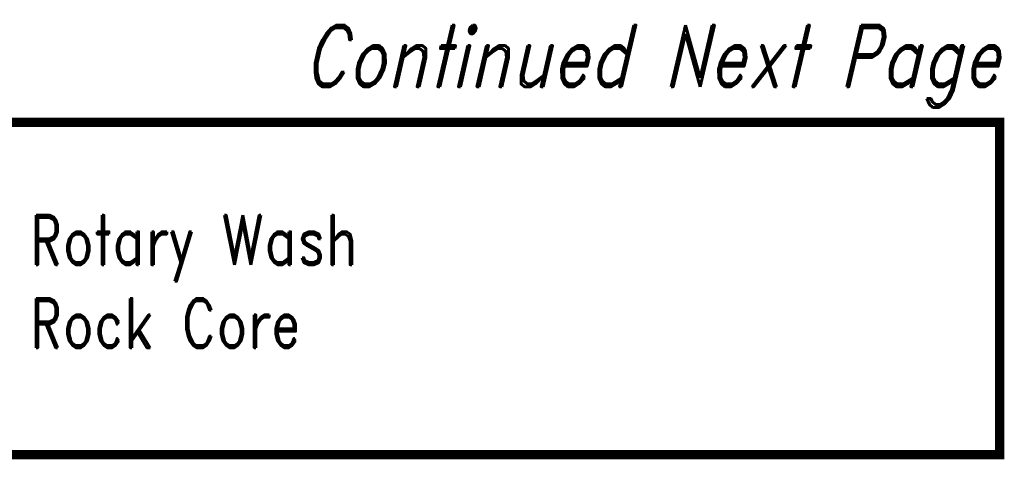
# Model space of a CAD drawing. Extents: x -2 to 113, y -136 to 16.
# Tile 110 of 256: x 90 to 112, y -136 to -126. Entities that reach past the tile are written whole.
import ezdxf
from ezdxf.enums import TextEntityAlignment as Align

# ---------------------------------------------------------------- set-up
doc = ezdxf.new("R2010")
doc.units = 0
doc.header["$MEASUREMENT"] = 0
doc.linetypes.add('SOLID', pattern=[0])
doc.layers.get('0').update_dxf_attribs({"linetype": 'SOLID'})
for name, color, linetype in [('1', 7, 'SOLID'), ('10', 7, 'SOLID'), ('11', 7, 'SOLID'), ('12', 7, 'SOLID'), ('13', 7, 'SOLID'), ('14', 7, 'SOLID'), ('15', 7, 'SOLID'), ('16', 7, 'SOLID'), ('17', 7, 'SOLID'), ('18', 7, 'SOLID'), ('19', 7, 'SOLID'), ('2', 7, 'SOLID'), ('20', 7, 'SOLID'), ('21', 7, 'SOLID'), ('22', 7, 'SOLID'), ('23', 7, 'SOLID'), ('24', 7, 'SOLID'), ('25', 7, 'SOLID'), ('26', 7, 'SOLID'), ('27', 7, 'SOLID'), ('28', 7, 'SOLID'), ('29', 7, 'SOLID'), ('3', 7, 'SOLID'), ('30', 7, 'SOLID'), ('31', 7, 'SOLID'), ('32', 7, 'SOLID'), ('33', 7, 'SOLID'), ('34', 7, 'SOLID'), ('35', 7, 'SOLID'), ('36', 7, 'SOLID'), ('37', 7, 'SOLID'), ('38', 7, 'SOLID'), ('39', 7, 'SOLID'), ('4', 7, 'SOLID'), ('40', 7, 'SOLID'), ('41', 7, 'SOLID'), ('42', 7, 'SOLID'), ('43', 7, 'SOLID'), ('44', 7, 'SOLID'), ('45', 7, 'SOLID'), ('46', 7, 'SOLID'), ('47', 7, 'SOLID'), ('48', 7, 'SOLID'), ('49', 7, 'SOLID'), ('5', 7, 'SOLID'), ('50', 7, 'SOLID'), ('51', 7, 'SOLID'), ('52', 7, 'SOLID'), ('53', 7, 'SOLID'), ('54', 7, 'SOLID'), ('55', 7, 'SOLID'), ('56', 7, 'SOLID'), ('57', 7, 'SOLID'), ('58', 7, 'SOLID'), ('59', 7, 'SOLID'), ('6', 7, 'SOLID'), ('60', 7, 'SOLID'), ('61', 7, 'SOLID'), ('62', 7, 'SOLID'), ('63', 7, 'SOLID'), ('64', 7, 'SOLID'), ('65', 7, 'SOLID'), ('66', 7, 'SOLID'), ('67', 7, 'SOLID'), ('68', 7, 'SOLID'), ('7', 7, 'SOLID'), ('8', 7, 'SOLID'), ('9', 7, 'SOLID')]:
    doc.layers.add(name, color=color, linetype=linetype)
doc.styles.add('ROMAND', font='romand', dxfattribs={"height": 1})

msp = doc.modelspace()

# ---------------------------------------------------------------- linework, layer by layer
at = {"color": 7, "linetype": 'SOLID', "const_width": 0.206}
msp.add_lwpolyline([(-0.218, -135.933), (111.547, -135.933), (111.547, -128.58), (-0.218, -128.58), (-0.218, -135.933)], dxfattribs=at)
at = {"layer": '1', "color": 7, "linetype": 'SOLID', "const_width": 0.206}
msp.add_lwpolyline([(-0.218, -135.933), (111.547, -135.933), (111.547, -128.58), (-0.218, -128.58), (-0.218, -135.933)], dxfattribs=at)
at = {"layer": '10', "color": 7, "linetype": 'SOLID', "const_width": 0.206}
msp.add_lwpolyline([(-0.218, -135.933), (111.547, -135.933), (111.547, -128.58), (-0.218, -128.58), (-0.218, -135.933)], dxfattribs=at)
at = {"layer": '11', "color": 7, "linetype": 'SOLID', "const_width": 0.206}
msp.add_lwpolyline([(-0.218, -135.933), (111.547, -135.933), (111.547, -128.58), (-0.218, -128.58), (-0.218, -135.933)], dxfattribs=at)
at = {"layer": '12', "color": 7, "linetype": 'SOLID', "const_width": 0.206}
msp.add_lwpolyline([(-0.218, -135.933), (111.547, -135.933), (111.547, -128.58), (-0.218, -128.58), (-0.218, -135.933)], dxfattribs=at)
at = {"layer": '13', "color": 7, "linetype": 'SOLID', "const_width": 0.206}
msp.add_lwpolyline([(-0.218, -135.933), (111.547, -135.933), (111.547, -128.58), (-0.218, -128.58), (-0.218, -135.933)], dxfattribs=at)
at = {"layer": '14', "color": 7, "linetype": 'SOLID', "const_width": 0.206}
msp.add_lwpolyline([(-0.218, -135.933), (111.547, -135.933), (111.547, -128.58), (-0.218, -128.58), (-0.218, -135.933)], dxfattribs=at)
at = {"layer": '15', "color": 7, "linetype": 'SOLID', "const_width": 0.206}
msp.add_lwpolyline([(-0.218, -135.933), (111.547, -135.933), (111.547, -128.58), (-0.218, -128.58), (-0.218, -135.933)], dxfattribs=at)
at = {"layer": '16', "color": 7, "linetype": 'SOLID', "const_width": 0.206}
msp.add_lwpolyline([(-0.218, -135.933), (111.547, -135.933), (111.547, -128.58), (-0.218, -128.58), (-0.218, -135.933)], dxfattribs=at)
at = {"layer": '17', "color": 7, "linetype": 'SOLID', "const_width": 0.206}
msp.add_lwpolyline([(-0.218, -135.933), (111.547, -135.933), (111.547, -128.58), (-0.218, -128.58), (-0.218, -135.933)], dxfattribs=at)
at = {"layer": '18', "color": 7, "linetype": 'SOLID', "const_width": 0.206}
msp.add_lwpolyline([(-0.218, -135.933), (111.547, -135.933), (111.547, -128.58), (-0.218, -128.58), (-0.218, -135.933)], dxfattribs=at)
at = {"layer": '19', "color": 7, "linetype": 'SOLID', "const_width": 0.206}
msp.add_lwpolyline([(-0.218, -135.933), (111.547, -135.933), (111.547, -128.58), (-0.218, -128.58), (-0.218, -135.933)], dxfattribs=at)
at = {"layer": '2', "color": 7, "linetype": 'SOLID', "const_width": 0.206}
msp.add_lwpolyline([(-0.218, -135.933), (111.547, -135.933), (111.547, -128.58), (-0.218, -128.58), (-0.218, -135.933)], dxfattribs=at)
at = {"layer": '20', "color": 7, "linetype": 'SOLID', "const_width": 0.206}
msp.add_lwpolyline([(-0.218, -135.933), (111.547, -135.933), (111.547, -128.58), (-0.218, -128.58), (-0.218, -135.933)], dxfattribs=at)
at = {"layer": '21', "color": 7, "linetype": 'SOLID', "const_width": 0.206}
msp.add_lwpolyline([(-0.218, -135.933), (111.547, -135.933), (111.547, -128.58), (-0.218, -128.58), (-0.218, -135.933)], dxfattribs=at)
at = {"layer": '22', "color": 7, "linetype": 'SOLID', "const_width": 0.206}
msp.add_lwpolyline([(-0.218, -135.933), (111.547, -135.933), (111.547, -128.58), (-0.218, -128.58), (-0.218, -135.933)], dxfattribs=at)
at = {"layer": '23', "color": 7, "linetype": 'SOLID', "const_width": 0.206}
msp.add_lwpolyline([(-0.218, -135.933), (111.547, -135.933), (111.547, -128.58), (-0.218, -128.58), (-0.218, -135.933)], dxfattribs=at)
at = {"layer": '24', "color": 7, "linetype": 'SOLID', "const_width": 0.206}
msp.add_lwpolyline([(-0.218, -135.933), (111.547, -135.933), (111.547, -128.58), (-0.218, -128.58), (-0.218, -135.933)], dxfattribs=at)
at = {"layer": '25', "color": 7, "linetype": 'SOLID', "const_width": 0.206}
msp.add_lwpolyline([(-0.218, -135.933), (111.547, -135.933), (111.547, -128.58), (-0.218, -128.58), (-0.218, -135.933)], dxfattribs=at)
at = {"layer": '26', "color": 7, "linetype": 'SOLID', "const_width": 0.206}
msp.add_lwpolyline([(-0.218, -135.933), (111.547, -135.933), (111.547, -128.58), (-0.218, -128.58), (-0.218, -135.933)], dxfattribs=at)
at = {"layer": '27', "color": 7, "linetype": 'SOLID', "const_width": 0.206}
msp.add_lwpolyline([(-0.218, -135.933), (111.547, -135.933), (111.547, -128.58), (-0.218, -128.58), (-0.218, -135.933)], dxfattribs=at)
at = {"layer": '28', "color": 7, "linetype": 'SOLID', "const_width": 0.206}
msp.add_lwpolyline([(-0.218, -135.933), (111.547, -135.933), (111.547, -128.58), (-0.218, -128.58), (-0.218, -135.933)], dxfattribs=at)
at = {"layer": '29', "color": 7, "linetype": 'SOLID', "const_width": 0.206}
msp.add_lwpolyline([(-0.218, -135.933), (111.547, -135.933), (111.547, -128.58), (-0.218, -128.58), (-0.218, -135.933)], dxfattribs=at)
at = {"layer": '3', "color": 7, "linetype": 'SOLID', "const_width": 0.206}
msp.add_lwpolyline([(-0.218, -135.933), (111.547, -135.933), (111.547, -128.58), (-0.218, -128.58), (-0.218, -135.933)], dxfattribs=at)
at = {"layer": '30', "color": 7, "linetype": 'SOLID', "const_width": 0.206}
msp.add_lwpolyline([(-0.218, -135.933), (111.547, -135.933), (111.547, -128.58), (-0.218, -128.58), (-0.218, -135.933)], dxfattribs=at)
at = {"layer": '31', "color": 7, "linetype": 'SOLID', "const_width": 0.206}
msp.add_lwpolyline([(-0.218, -135.933), (111.547, -135.933), (111.547, -128.58), (-0.218, -128.58), (-0.218, -135.933)], dxfattribs=at)
at = {"layer": '32', "color": 7, "linetype": 'SOLID', "const_width": 0.206}
msp.add_lwpolyline([(-0.218, -135.933), (111.547, -135.933), (111.547, -128.58), (-0.218, -128.58), (-0.218, -135.933)], dxfattribs=at)
at = {"layer": '33', "color": 7, "linetype": 'SOLID', "const_width": 0.206}
msp.add_lwpolyline([(-0.218, -135.933), (111.547, -135.933), (111.547, -128.58), (-0.218, -128.58), (-0.218, -135.933)], dxfattribs=at)
at = {"layer": '34', "color": 7, "linetype": 'SOLID', "const_width": 0.206}
msp.add_lwpolyline([(-0.218, -135.933), (111.547, -135.933), (111.547, -128.58), (-0.218, -128.58), (-0.218, -135.933)], dxfattribs=at)
at = {"layer": '35', "color": 7, "linetype": 'SOLID', "const_width": 0.206}
msp.add_lwpolyline([(-0.218, -135.933), (111.547, -135.933), (111.547, -128.58), (-0.218, -128.58), (-0.218, -135.933)], dxfattribs=at)
at = {"layer": '36', "color": 7, "linetype": 'SOLID', "const_width": 0.206}
msp.add_lwpolyline([(-0.218, -135.933), (111.547, -135.933), (111.547, -128.58), (-0.218, -128.58), (-0.218, -135.933)], dxfattribs=at)
at = {"layer": '37', "color": 7, "linetype": 'SOLID', "const_width": 0.206}
msp.add_lwpolyline([(-0.218, -135.933), (111.547, -135.933), (111.547, -128.58), (-0.218, -128.58), (-0.218, -135.933)], dxfattribs=at)
at = {"layer": '38', "color": 7, "linetype": 'SOLID', "const_width": 0.206}
msp.add_lwpolyline([(-0.218, -135.933), (111.547, -135.933), (111.547, -128.58), (-0.218, -128.58), (-0.218, -135.933)], dxfattribs=at)
at = {"layer": '39', "color": 7, "linetype": 'SOLID', "const_width": 0.206}
msp.add_lwpolyline([(-0.218, -135.933), (111.547, -135.933), (111.547, -128.58), (-0.218, -128.58), (-0.218, -135.933)], dxfattribs=at)
at = {"layer": '4', "color": 7, "linetype": 'SOLID', "const_width": 0.206}
msp.add_lwpolyline([(-0.218, -135.933), (111.547, -135.933), (111.547, -128.58), (-0.218, -128.58), (-0.218, -135.933)], dxfattribs=at)
at = {"layer": '40', "color": 7, "linetype": 'SOLID', "const_width": 0.206}
msp.add_lwpolyline([(-0.218, -135.933), (111.547, -135.933), (111.547, -128.58), (-0.218, -128.58), (-0.218, -135.933)], dxfattribs=at)
at = {"layer": '41', "color": 7, "linetype": 'SOLID', "const_width": 0.206}
msp.add_lwpolyline([(-0.218, -135.933), (111.547, -135.933), (111.547, -128.58), (-0.218, -128.58), (-0.218, -135.933)], dxfattribs=at)
at = {"layer": '42', "color": 7, "linetype": 'SOLID', "const_width": 0.206}
msp.add_lwpolyline([(-0.218, -135.933), (111.547, -135.933), (111.547, -128.58), (-0.218, -128.58), (-0.218, -135.933)], dxfattribs=at)
at = {"layer": '43', "color": 7, "linetype": 'SOLID', "const_width": 0.206}
msp.add_lwpolyline([(-0.218, -135.933), (111.547, -135.933), (111.547, -128.58), (-0.218, -128.58), (-0.218, -135.933)], dxfattribs=at)
at = {"layer": '44', "color": 7, "linetype": 'SOLID', "const_width": 0.206}
msp.add_lwpolyline([(-0.218, -135.933), (111.547, -135.933), (111.547, -128.58), (-0.218, -128.58), (-0.218, -135.933)], dxfattribs=at)
at = {"layer": '45', "color": 7, "linetype": 'SOLID', "const_width": 0.206}
msp.add_lwpolyline([(-0.218, -135.933), (111.547, -135.933), (111.547, -128.58), (-0.218, -128.58), (-0.218, -135.933)], dxfattribs=at)
at = {"layer": '46', "color": 7, "linetype": 'SOLID', "const_width": 0.206}
msp.add_lwpolyline([(-0.218, -135.933), (111.547, -135.933), (111.547, -128.58), (-0.218, -128.58), (-0.218, -135.933)], dxfattribs=at)
at = {"layer": '47', "color": 7, "linetype": 'SOLID', "const_width": 0.206}
msp.add_lwpolyline([(-0.218, -135.933), (111.547, -135.933), (111.547, -128.58), (-0.218, -128.58), (-0.218, -135.933)], dxfattribs=at)
at = {"layer": '48', "color": 7, "linetype": 'SOLID', "const_width": 0.206}
msp.add_lwpolyline([(-0.218, -135.933), (111.547, -135.933), (111.547, -128.58), (-0.218, -128.58), (-0.218, -135.933)], dxfattribs=at)
at = {"layer": '49', "color": 7, "linetype": 'SOLID', "const_width": 0.206}
msp.add_lwpolyline([(-0.218, -135.933), (111.547, -135.933), (111.547, -128.58), (-0.218, -128.58), (-0.218, -135.933)], dxfattribs=at)
at = {"layer": '5', "color": 7, "linetype": 'SOLID', "const_width": 0.206}
msp.add_lwpolyline([(-0.218, -135.933), (111.547, -135.933), (111.547, -128.58), (-0.218, -128.58), (-0.218, -135.933)], dxfattribs=at)
at = {"layer": '50', "color": 7, "linetype": 'SOLID', "const_width": 0.206}
msp.add_lwpolyline([(-0.218, -135.933), (111.547, -135.933), (111.547, -128.58), (-0.218, -128.58), (-0.218, -135.933)], dxfattribs=at)
at = {"layer": '51', "color": 7, "linetype": 'SOLID', "const_width": 0.206}
msp.add_lwpolyline([(-0.218, -135.933), (111.547, -135.933), (111.547, -128.58), (-0.218, -128.58), (-0.218, -135.933)], dxfattribs=at)
at = {"layer": '52', "color": 7, "linetype": 'SOLID', "const_width": 0.206}
msp.add_lwpolyline([(-0.218, -135.933), (111.547, -135.933), (111.547, -128.58), (-0.218, -128.58), (-0.218, -135.933)], dxfattribs=at)
at = {"layer": '53', "color": 7, "linetype": 'SOLID', "const_width": 0.206}
msp.add_lwpolyline([(-0.218, -135.933), (111.547, -135.933), (111.547, -128.58), (-0.218, -128.58), (-0.218, -135.933)], dxfattribs=at)
at = {"layer": '54', "color": 7, "linetype": 'SOLID', "const_width": 0.206}
msp.add_lwpolyline([(-0.218, -135.933), (111.547, -135.933), (111.547, -128.58), (-0.218, -128.58), (-0.218, -135.933)], dxfattribs=at)
at = {"layer": '55', "color": 7, "linetype": 'SOLID', "const_width": 0.206}
msp.add_lwpolyline([(-0.218, -135.933), (111.547, -135.933), (111.547, -128.58), (-0.218, -128.58), (-0.218, -135.933)], dxfattribs=at)
at = {"layer": '56', "color": 7, "linetype": 'SOLID', "const_width": 0.206}
msp.add_lwpolyline([(-0.218, -135.933), (111.547, -135.933), (111.547, -128.58), (-0.218, -128.58), (-0.218, -135.933)], dxfattribs=at)
at = {"layer": '57', "color": 7, "linetype": 'SOLID', "const_width": 0.206}
msp.add_lwpolyline([(-0.218, -135.933), (111.547, -135.933), (111.547, -128.58), (-0.218, -128.58), (-0.218, -135.933)], dxfattribs=at)
at = {"layer": '58', "color": 7, "linetype": 'SOLID', "const_width": 0.206}
msp.add_lwpolyline([(-0.218, -135.933), (111.547, -135.933), (111.547, -128.58), (-0.218, -128.58), (-0.218, -135.933)], dxfattribs=at)
at = {"layer": '59', "color": 7, "linetype": 'SOLID', "const_width": 0.206}
msp.add_lwpolyline([(-0.218, -135.933), (111.547, -135.933), (111.547, -128.58), (-0.218, -128.58), (-0.218, -135.933)], dxfattribs=at)
at = {"layer": '6', "color": 7, "linetype": 'SOLID', "const_width": 0.206}
msp.add_lwpolyline([(-0.218, -135.933), (111.547, -135.933), (111.547, -128.58), (-0.218, -128.58), (-0.218, -135.933)], dxfattribs=at)
at = {"layer": '60', "color": 7, "linetype": 'SOLID', "const_width": 0.206}
msp.add_lwpolyline([(-0.218, -135.933), (111.547, -135.933), (111.547, -128.58), (-0.218, -128.58), (-0.218, -135.933)], dxfattribs=at)
at = {"layer": '61', "color": 7, "linetype": 'SOLID', "const_width": 0.206}
msp.add_lwpolyline([(-0.218, -135.933), (111.547, -135.933), (111.547, -128.58), (-0.218, -128.58), (-0.218, -135.933)], dxfattribs=at)
at = {"layer": '62', "color": 7, "linetype": 'SOLID', "const_width": 0.206}
msp.add_lwpolyline([(-0.218, -135.933), (111.547, -135.933), (111.547, -128.58), (-0.218, -128.58), (-0.218, -135.933)], dxfattribs=at)
at = {"layer": '63', "color": 7, "linetype": 'SOLID', "const_width": 0.206}
msp.add_lwpolyline([(-0.218, -135.933), (111.547, -135.933), (111.547, -128.58), (-0.218, -128.58), (-0.218, -135.933)], dxfattribs=at)
at = {"layer": '64', "color": 7, "linetype": 'SOLID', "const_width": 0.206}
msp.add_lwpolyline([(-0.218, -135.933), (111.547, -135.933), (111.547, -128.58), (-0.218, -128.58), (-0.218, -135.933)], dxfattribs=at)
at = {"layer": '65', "color": 7, "linetype": 'SOLID', "const_width": 0.206}
msp.add_lwpolyline([(-0.218, -135.933), (111.547, -135.933), (111.547, -128.58), (-0.218, -128.58), (-0.218, -135.933)], dxfattribs=at)
at = {"layer": '66', "color": 7, "linetype": 'SOLID', "const_width": 0.206}
msp.add_lwpolyline([(-0.218, -135.933), (111.547, -135.933), (111.547, -128.58), (-0.218, -128.58), (-0.218, -135.933)], dxfattribs=at)
at = {"layer": '67', "color": 7, "linetype": 'SOLID', "const_width": 0.206}
msp.add_lwpolyline([(-0.218, -135.933), (111.547, -135.933), (111.547, -128.58), (-0.218, -128.58), (-0.218, -135.933)], dxfattribs=at)
at = {"layer": '68', "color": 7, "linetype": 'SOLID', "const_width": 0.206}
msp.add_lwpolyline([(-0.218, -135.933), (111.547, -135.933), (111.547, -128.58), (-0.218, -128.58), (-0.218, -135.933)], dxfattribs=at)
at = {"layer": '7', "color": 7, "linetype": 'SOLID', "const_width": 0.206}
msp.add_lwpolyline([(-0.218, -135.933), (111.547, -135.933), (111.547, -128.58), (-0.218, -128.58), (-0.218, -135.933)], dxfattribs=at)
at = {"layer": '8', "color": 7, "linetype": 'SOLID', "const_width": 0.206}
msp.add_lwpolyline([(-0.218, -135.933), (111.547, -135.933), (111.547, -128.58), (-0.218, -128.58), (-0.218, -135.933)], dxfattribs=at)
at = {"layer": '9', "color": 7, "linetype": 'SOLID', "const_width": 0.206}
msp.add_lwpolyline([(-0.218, -135.933), (111.547, -135.933), (111.547, -128.58), (-0.218, -128.58), (-0.218, -135.933)], dxfattribs=at)

# ---------------------------------------------------------------- texts
at = {"color": 7, "style": 'ROMAND', "width": 0.78}
for s, height, p in [('Rotary Wash', 1.09412, (90.077, -131.183)), ('Rock Core', 1.0941, (90.077, -133.021))]:
    msp.add_text(s, height=height, dxfattribs=at).set_placement(p, align=Align.MIDDLE_LEFT)
at = {"layer": '1', "color": 7, "style": 'ROMAND', "width": 0.78}
for s, height, p in [('Rotary Wash', 1.09412, (90.077, -131.183)), ('Rock Core', 1.0941, (90.077, -133.021))]:
    msp.add_text(s, height=height, dxfattribs=at).set_placement(p, align=Align.MIDDLE_LEFT)
at = {"layer": '10', "color": 7, "style": 'ROMAND', "oblique": 13, "width": 0.78}
msp.add_text('Continued Next Page', height=1.36765, dxfattribs=at).set_placement((111.547, -127.109), align=Align.MIDDLE_RIGHT)
at = {"layer": '10', "color": 7, "style": 'ROMAND', "width": 0.78}
for s, height, p in [('Rotary Wash', 1.09412, (90.077, -131.183)), ('Rock Core', 1.0941, (90.077, -133.021))]:
    msp.add_text(s, height=height, dxfattribs=at).set_placement(p, align=Align.MIDDLE_LEFT)
at = {"layer": '11', "color": 7, "style": 'ROMAND', "width": 0.78}
for s, height, p in [('Rotary Wash', 1.09412, (90.077, -131.183)), ('Rock Core', 1.0941, (90.077, -133.021))]:
    msp.add_text(s, height=height, dxfattribs=at).set_placement(p, align=Align.MIDDLE_LEFT)
at = {"layer": '12', "color": 7, "style": 'ROMAND', "oblique": 13, "width": 0.78}
msp.add_text('Continued Next Page', height=1.36765, dxfattribs=at).set_placement((111.547, -127.109), align=Align.MIDDLE_RIGHT)
at = {"layer": '12', "color": 7, "style": 'ROMAND', "width": 0.78}
for s, height, p in [('Rotary Wash', 1.09412, (90.077, -131.183)), ('Rock Core', 1.0941, (90.077, -133.021))]:
    msp.add_text(s, height=height, dxfattribs=at).set_placement(p, align=Align.MIDDLE_LEFT)
at = {"layer": '13', "color": 7, "style": 'ROMAND', "width": 0.78}
for s, height, p in [('Rotary Wash', 1.09412, (90.077, -131.183)), ('Rock Core', 1.0941, (90.077, -133.021))]:
    msp.add_text(s, height=height, dxfattribs=at).set_placement(p, align=Align.MIDDLE_LEFT)
at = {"layer": '14', "color": 7, "style": 'ROMAND', "oblique": 13, "width": 0.78}
msp.add_text('Continued Next Page', height=1.36765, dxfattribs=at).set_placement((111.547, -127.109), align=Align.MIDDLE_RIGHT)
at = {"layer": '14', "color": 7, "style": 'ROMAND', "width": 0.78}
for s, height, p in [('Rotary Wash', 1.09412, (90.077, -131.183)), ('Rock Core', 1.0941, (90.077, -133.021))]:
    msp.add_text(s, height=height, dxfattribs=at).set_placement(p, align=Align.MIDDLE_LEFT)
at = {"layer": '15', "color": 7, "style": 'ROMAND', "width": 0.78}
for s, height, p in [('Rotary Wash', 1.09412, (90.077, -131.183)), ('Rock Core', 1.0941, (90.077, -133.021))]:
    msp.add_text(s, height=height, dxfattribs=at).set_placement(p, align=Align.MIDDLE_LEFT)
at = {"layer": '16', "color": 7, "style": 'ROMAND', "oblique": 13, "width": 0.78}
msp.add_text('Continued Next Page', height=1.36765, dxfattribs=at).set_placement((111.547, -127.109), align=Align.MIDDLE_RIGHT)
at = {"layer": '16', "color": 7, "style": 'ROMAND', "width": 0.78}
for s, height, p in [('Rotary Wash', 1.09412, (90.077, -131.183)), ('Rock Core', 1.0941, (90.077, -133.021))]:
    msp.add_text(s, height=height, dxfattribs=at).set_placement(p, align=Align.MIDDLE_LEFT)
at = {"layer": '17', "color": 7, "style": 'ROMAND', "width": 0.78}
for s, height, p in [('Rotary Wash', 1.09412, (90.077, -131.183)), ('Rock Core', 1.0941, (90.077, -133.021))]:
    msp.add_text(s, height=height, dxfattribs=at).set_placement(p, align=Align.MIDDLE_LEFT)
at = {"layer": '18', "color": 7, "style": 'ROMAND', "oblique": 13, "width": 0.78}
msp.add_text('Continued Next Page', height=1.36765, dxfattribs=at).set_placement((111.547, -127.109), align=Align.MIDDLE_RIGHT)
at = {"layer": '18', "color": 7, "style": 'ROMAND', "width": 0.78}
for s, height, p in [('Rotary Wash', 1.09412, (90.077, -131.183)), ('Rock Core', 1.0941, (90.077, -133.021))]:
    msp.add_text(s, height=height, dxfattribs=at).set_placement(p, align=Align.MIDDLE_LEFT)
at = {"layer": '19', "color": 7, "style": 'ROMAND', "width": 0.78}
for s, height, p in [('Rotary Wash', 1.09412, (90.077, -131.183)), ('Rock Core', 1.0941, (90.077, -133.021))]:
    msp.add_text(s, height=height, dxfattribs=at).set_placement(p, align=Align.MIDDLE_LEFT)
at = {"layer": '2', "color": 7, "style": 'ROMAND', "oblique": 13, "width": 0.78}
msp.add_text('Continued Next Page', height=1.36765, dxfattribs=at).set_placement((111.547, -127.109), align=Align.MIDDLE_RIGHT)
at = {"layer": '2', "color": 7, "style": 'ROMAND', "width": 0.78}
for s, height, p in [('Rotary Wash', 1.09412, (90.077, -131.183)), ('Rock Core', 1.0941, (90.077, -133.021))]:
    msp.add_text(s, height=height, dxfattribs=at).set_placement(p, align=Align.MIDDLE_LEFT)
at = {"layer": '20', "color": 7, "style": 'ROMAND', "oblique": 13, "width": 0.78}
msp.add_text('Continued Next Page', height=1.36765, dxfattribs=at).set_placement((111.547, -127.109), align=Align.MIDDLE_RIGHT)
at = {"layer": '20', "color": 7, "style": 'ROMAND', "width": 0.78}
for s, height, p in [('Rotary Wash', 1.09412, (90.077, -131.183)), ('Rock Core', 1.0941, (90.077, -133.021))]:
    msp.add_text(s, height=height, dxfattribs=at).set_placement(p, align=Align.MIDDLE_LEFT)
at = {"layer": '21', "color": 7, "style": 'ROMAND', "width": 0.78}
for s, height, p in [('Rotary Wash', 1.09412, (90.077, -131.183)), ('Rock Core', 1.0941, (90.077, -133.021))]:
    msp.add_text(s, height=height, dxfattribs=at).set_placement(p, align=Align.MIDDLE_LEFT)
at = {"layer": '22', "color": 7, "style": 'ROMAND', "oblique": 13, "width": 0.78}
msp.add_text('Continued Next Page', height=1.36765, dxfattribs=at).set_placement((111.547, -127.109), align=Align.MIDDLE_RIGHT)
at = {"layer": '22', "color": 7, "style": 'ROMAND', "width": 0.78}
for s, height, p in [('Rotary Wash', 1.09412, (90.077, -131.183)), ('Rock Core', 1.0941, (90.077, -133.021))]:
    msp.add_text(s, height=height, dxfattribs=at).set_placement(p, align=Align.MIDDLE_LEFT)
at = {"layer": '23', "color": 7, "style": 'ROMAND', "width": 0.78}
for s, height, p in [('Rotary Wash', 1.09412, (90.077, -131.183)), ('Rock Core', 1.0941, (90.077, -133.021))]:
    msp.add_text(s, height=height, dxfattribs=at).set_placement(p, align=Align.MIDDLE_LEFT)
at = {"layer": '24', "color": 7, "style": 'ROMAND', "oblique": 13, "width": 0.78}
msp.add_text('Continued Next Page', height=1.36765, dxfattribs=at).set_placement((111.547, -127.109), align=Align.MIDDLE_RIGHT)
at = {"layer": '24', "color": 7, "style": 'ROMAND', "width": 0.78}
for s, height, p in [('Rotary Wash', 1.09412, (90.077, -131.183)), ('Rock Core', 1.0941, (90.077, -133.021))]:
    msp.add_text(s, height=height, dxfattribs=at).set_placement(p, align=Align.MIDDLE_LEFT)
at = {"layer": '25', "color": 7, "style": 'ROMAND', "width": 0.78}
for s, height, p in [('Rotary Wash', 1.09412, (90.077, -131.183)), ('Rock Core', 1.0941, (90.077, -133.021))]:
    msp.add_text(s, height=height, dxfattribs=at).set_placement(p, align=Align.MIDDLE_LEFT)
at = {"layer": '26', "color": 7, "style": 'ROMAND', "width": 0.78}
for s, height, p in [('Rotary Wash', 1.09412, (90.077, -131.183)), ('Rock Core', 1.0941, (90.077, -133.021))]:
    msp.add_text(s, height=height, dxfattribs=at).set_placement(p, align=Align.MIDDLE_LEFT)
at = {"layer": '27', "color": 7, "style": 'ROMAND', "oblique": 13, "width": 0.78}
msp.add_text('Continued Next Page', height=1.36765, dxfattribs=at).set_placement((111.547, -127.109), align=Align.MIDDLE_RIGHT)
at = {"layer": '27', "color": 7, "style": 'ROMAND', "width": 0.78}
for s, height, p in [('Rotary Wash', 1.09412, (90.077, -131.183)), ('Rock Core', 1.0941, (90.077, -133.021))]:
    msp.add_text(s, height=height, dxfattribs=at).set_placement(p, align=Align.MIDDLE_LEFT)
at = {"layer": '28', "color": 7, "style": 'ROMAND', "width": 0.78}
for s, height, p in [('Rotary Wash', 1.09412, (90.077, -131.183)), ('Rock Core', 1.0941, (90.077, -133.021))]:
    msp.add_text(s, height=height, dxfattribs=at).set_placement(p, align=Align.MIDDLE_LEFT)
at = {"layer": '29', "color": 7, "style": 'ROMAND', "width": 0.78}
for s, height, p in [('Rotary Wash', 1.09412, (90.077, -131.183)), ('Rock Core', 1.0941, (90.077, -133.021))]:
    msp.add_text(s, height=height, dxfattribs=at).set_placement(p, align=Align.MIDDLE_LEFT)
at = {"layer": '3', "color": 7, "style": 'ROMAND', "width": 0.78}
for s, height, p in [('Rotary Wash', 1.09412, (90.077, -131.183)), ('Rock Core', 1.0941, (90.077, -133.021))]:
    msp.add_text(s, height=height, dxfattribs=at).set_placement(p, align=Align.MIDDLE_LEFT)
at = {"layer": '30', "color": 7, "style": 'ROMAND', "oblique": 13, "width": 0.78}
msp.add_text('Continued Next Page', height=1.36765, dxfattribs=at).set_placement((111.547, -127.109), align=Align.MIDDLE_RIGHT)
at = {"layer": '30', "color": 7, "style": 'ROMAND', "width": 0.78}
for s, height, p in [('Rotary Wash', 1.09412, (90.077, -131.183)), ('Rock Core', 1.0941, (90.077, -133.021))]:
    msp.add_text(s, height=height, dxfattribs=at).set_placement(p, align=Align.MIDDLE_LEFT)
at = {"layer": '31', "color": 7, "style": 'ROMAND', "oblique": 13, "width": 0.78}
msp.add_text('Continued Next Page', height=1.36765, dxfattribs=at).set_placement((111.547, -127.109), align=Align.MIDDLE_RIGHT)
at = {"layer": '31', "color": 7, "style": 'ROMAND', "width": 0.78}
for s, height, p in [('Rotary Wash', 1.09412, (90.077, -131.183)), ('Rock Core', 1.0941, (90.077, -133.021))]:
    msp.add_text(s, height=height, dxfattribs=at).set_placement(p, align=Align.MIDDLE_LEFT)
at = {"layer": '32', "color": 7, "style": 'ROMAND', "oblique": 13, "width": 0.78}
msp.add_text('Continued Next Page', height=1.36765, dxfattribs=at).set_placement((111.547, -127.109), align=Align.MIDDLE_RIGHT)
at = {"layer": '32', "color": 7, "style": 'ROMAND', "width": 0.78}
for s, height, p in [('Rotary Wash', 1.09412, (90.077, -131.183)), ('Rock Core', 1.0941, (90.077, -133.021))]:
    msp.add_text(s, height=height, dxfattribs=at).set_placement(p, align=Align.MIDDLE_LEFT)
at = {"layer": '33', "color": 7, "style": 'ROMAND', "oblique": 13, "width": 0.78}
msp.add_text('Continued Next Page', height=1.36765, dxfattribs=at).set_placement((111.547, -127.109), align=Align.MIDDLE_RIGHT)
at = {"layer": '33', "color": 7, "style": 'ROMAND', "width": 0.78}
for s, height, p in [('Rotary Wash', 1.09412, (90.077, -131.183)), ('Rock Core', 1.0941, (90.077, -133.021))]:
    msp.add_text(s, height=height, dxfattribs=at).set_placement(p, align=Align.MIDDLE_LEFT)
at = {"layer": '34', "color": 7, "style": 'ROMAND', "oblique": 13, "width": 0.78}
msp.add_text('Continued Next Page', height=1.36765, dxfattribs=at).set_placement((111.547, -127.109), align=Align.MIDDLE_RIGHT)
at = {"layer": '34', "color": 7, "style": 'ROMAND', "width": 0.78}
for s, height, p in [('Rotary Wash', 1.09412, (90.077, -131.183)), ('Rock Core', 1.0941, (90.077, -133.021))]:
    msp.add_text(s, height=height, dxfattribs=at).set_placement(p, align=Align.MIDDLE_LEFT)
at = {"layer": '35', "color": 7, "style": 'ROMAND', "oblique": 13, "width": 0.78}
msp.add_text('Continued Next Page', height=1.36765, dxfattribs=at).set_placement((111.547, -127.109), align=Align.MIDDLE_RIGHT)
at = {"layer": '35', "color": 7, "style": 'ROMAND', "width": 0.78}
for s, height, p in [('Rotary Wash', 1.09412, (90.077, -131.183)), ('Rock Core', 1.0941, (90.077, -133.021))]:
    msp.add_text(s, height=height, dxfattribs=at).set_placement(p, align=Align.MIDDLE_LEFT)
at = {"layer": '36', "color": 7, "style": 'ROMAND', "oblique": 13, "width": 0.78}
msp.add_text('Continued Next Page', height=1.36765, dxfattribs=at).set_placement((111.547, -127.109), align=Align.MIDDLE_RIGHT)
at = {"layer": '36', "color": 7, "style": 'ROMAND', "width": 0.78}
for s, height, p in [('Rotary Wash', 1.09412, (90.077, -131.183)), ('Rock Core', 1.0941, (90.077, -133.021))]:
    msp.add_text(s, height=height, dxfattribs=at).set_placement(p, align=Align.MIDDLE_LEFT)
at = {"layer": '37', "color": 7, "style": 'ROMAND', "oblique": 13, "width": 0.78}
msp.add_text('Continued Next Page', height=1.36765, dxfattribs=at).set_placement((111.547, -127.109), align=Align.MIDDLE_RIGHT)
at = {"layer": '37', "color": 7, "style": 'ROMAND', "width": 0.78}
for s, height, p in [('Rotary Wash', 1.09412, (90.077, -131.183)), ('Rock Core', 1.0941, (90.077, -133.021))]:
    msp.add_text(s, height=height, dxfattribs=at).set_placement(p, align=Align.MIDDLE_LEFT)
at = {"layer": '38', "color": 7, "style": 'ROMAND', "width": 0.78}
for s, height, p in [('Rotary Wash', 1.09412, (90.077, -131.183)), ('Rock Core', 1.0941, (90.077, -133.021))]:
    msp.add_text(s, height=height, dxfattribs=at).set_placement(p, align=Align.MIDDLE_LEFT)
at = {"layer": '39', "color": 7, "style": 'ROMAND', "oblique": 13, "width": 0.78}
msp.add_text('Continued Next Page', height=1.36765, dxfattribs=at).set_placement((111.547, -127.109), align=Align.MIDDLE_RIGHT)
at = {"layer": '39', "color": 7, "style": 'ROMAND', "width": 0.78}
for s, height, p in [('Rotary Wash', 1.09412, (90.077, -131.183)), ('Rock Core', 1.0941, (90.077, -133.021))]:
    msp.add_text(s, height=height, dxfattribs=at).set_placement(p, align=Align.MIDDLE_LEFT)
at = {"layer": '4', "color": 7, "style": 'ROMAND', "oblique": 13, "width": 0.78}
msp.add_text('Continued Next Page', height=1.36765, dxfattribs=at).set_placement((111.547, -127.109), align=Align.MIDDLE_RIGHT)
at = {"layer": '4', "color": 7, "style": 'ROMAND', "width": 0.78}
for s, height, p in [('Rotary Wash', 1.09412, (90.077, -131.183)), ('Rock Core', 1.0941, (90.077, -133.021))]:
    msp.add_text(s, height=height, dxfattribs=at).set_placement(p, align=Align.MIDDLE_LEFT)
at = {"layer": '40', "color": 7, "style": 'ROMAND', "width": 0.78}
for s, height, p in [('Rotary Wash', 1.09412, (90.077, -131.183)), ('Rock Core', 1.0941, (90.077, -133.021))]:
    msp.add_text(s, height=height, dxfattribs=at).set_placement(p, align=Align.MIDDLE_LEFT)
at = {"layer": '41', "color": 7, "style": 'ROMAND', "oblique": 13, "width": 0.78}
msp.add_text('Continued Next Page', height=1.36765, dxfattribs=at).set_placement((111.547, -127.109), align=Align.MIDDLE_RIGHT)
at = {"layer": '41', "color": 7, "style": 'ROMAND', "width": 0.78}
for s, height, p in [('Rotary Wash', 1.09412, (90.077, -131.183)), ('Rock Core', 1.0941, (90.077, -133.021))]:
    msp.add_text(s, height=height, dxfattribs=at).set_placement(p, align=Align.MIDDLE_LEFT)
at = {"layer": '42', "color": 7, "style": 'ROMAND', "width": 0.78}
for s, height, p in [('Rotary Wash', 1.09412, (90.077, -131.183)), ('Rock Core', 1.0941, (90.077, -133.021))]:
    msp.add_text(s, height=height, dxfattribs=at).set_placement(p, align=Align.MIDDLE_LEFT)
at = {"layer": '43', "color": 7, "style": 'ROMAND', "oblique": 13, "width": 0.78}
msp.add_text('Continued Next Page', height=1.36765, dxfattribs=at).set_placement((111.547, -127.109), align=Align.MIDDLE_RIGHT)
at = {"layer": '43', "color": 7, "style": 'ROMAND', "width": 0.78}
for s, height, p in [('Rotary Wash', 1.09412, (90.077, -131.183)), ('Rock Core', 1.0941, (90.077, -133.021))]:
    msp.add_text(s, height=height, dxfattribs=at).set_placement(p, align=Align.MIDDLE_LEFT)
at = {"layer": '44', "color": 7, "style": 'ROMAND', "width": 0.78}
for s, height, p in [('Rotary Wash', 1.09412, (90.077, -131.183)), ('Rock Core', 1.0941, (90.077, -133.021))]:
    msp.add_text(s, height=height, dxfattribs=at).set_placement(p, align=Align.MIDDLE_LEFT)
at = {"layer": '45', "color": 7, "style": 'ROMAND', "width": 0.78}
for s, height, p in [('Rotary Wash', 1.09412, (90.077, -131.183)), ('Rock Core', 1.0941, (90.077, -133.021))]:
    msp.add_text(s, height=height, dxfattribs=at).set_placement(p, align=Align.MIDDLE_LEFT)
at = {"layer": '46', "color": 7, "style": 'ROMAND', "width": 0.78}
for s, height, p in [('Rotary Wash', 1.09412, (90.077, -131.183)), ('Rock Core', 1.0941, (90.077, -133.021))]:
    msp.add_text(s, height=height, dxfattribs=at).set_placement(p, align=Align.MIDDLE_LEFT)
at = {"layer": '47', "color": 7, "style": 'ROMAND', "width": 0.78}
for s, height, p in [('Rotary Wash', 1.09412, (90.077, -131.183)), ('Rock Core', 1.0941, (90.077, -133.021))]:
    msp.add_text(s, height=height, dxfattribs=at).set_placement(p, align=Align.MIDDLE_LEFT)
at = {"layer": '48', "color": 7, "style": 'ROMAND', "width": 0.78}
for s, height, p in [('Rotary Wash', 1.09412, (90.077, -131.183)), ('Rock Core', 1.0941, (90.077, -133.021))]:
    msp.add_text(s, height=height, dxfattribs=at).set_placement(p, align=Align.MIDDLE_LEFT)
at = {"layer": '49', "color": 7, "style": 'ROMAND', "width": 0.78}
for s, height, p in [('Rotary Wash', 1.09412, (90.077, -131.183)), ('Rock Core', 1.0941, (90.077, -133.021))]:
    msp.add_text(s, height=height, dxfattribs=at).set_placement(p, align=Align.MIDDLE_LEFT)
at = {"layer": '5', "color": 7, "style": 'ROMAND', "width": 0.78}
for s, height, p in [('Rotary Wash', 1.09412, (90.077, -131.183)), ('Rock Core', 1.0941, (90.077, -133.021))]:
    msp.add_text(s, height=height, dxfattribs=at).set_placement(p, align=Align.MIDDLE_LEFT)
at = {"layer": '50', "color": 7, "style": 'ROMAND', "oblique": 13, "width": 0.78}
msp.add_text('Continued Next Page', height=1.36765, dxfattribs=at).set_placement((111.547, -127.109), align=Align.MIDDLE_RIGHT)
at = {"layer": '50', "color": 7, "style": 'ROMAND', "width": 0.78}
for s, height, p in [('Rotary Wash', 1.09412, (90.077, -131.183)), ('Rock Core', 1.0941, (90.077, -133.021))]:
    msp.add_text(s, height=height, dxfattribs=at).set_placement(p, align=Align.MIDDLE_LEFT)
at = {"layer": '51', "color": 7, "style": 'ROMAND', "width": 0.78}
for s, height, p in [('Rotary Wash', 1.09412, (90.077, -131.183)), ('Rock Core', 1.0941, (90.077, -133.021))]:
    msp.add_text(s, height=height, dxfattribs=at).set_placement(p, align=Align.MIDDLE_LEFT)
at = {"layer": '52', "color": 7, "style": 'ROMAND', "oblique": 13, "width": 0.78}
msp.add_text('Continued Next Page', height=1.36765, dxfattribs=at).set_placement((111.547, -127.109), align=Align.MIDDLE_RIGHT)
at = {"layer": '52', "color": 7, "style": 'ROMAND', "width": 0.78}
for s, height, p in [('Rotary Wash', 1.09412, (90.077, -131.183)), ('Rock Core', 1.0941, (90.077, -133.021))]:
    msp.add_text(s, height=height, dxfattribs=at).set_placement(p, align=Align.MIDDLE_LEFT)
at = {"layer": '53', "color": 7, "style": 'ROMAND', "width": 0.78}
for s, height, p in [('Rotary Wash', 1.09412, (90.077, -131.183)), ('Rock Core', 1.0941, (90.077, -133.021))]:
    msp.add_text(s, height=height, dxfattribs=at).set_placement(p, align=Align.MIDDLE_LEFT)
at = {"layer": '54', "color": 7, "style": 'ROMAND', "oblique": 13, "width": 0.78}
msp.add_text('Continued Next Page', height=1.36765, dxfattribs=at).set_placement((111.547, -127.109), align=Align.MIDDLE_RIGHT)
at = {"layer": '54', "color": 7, "style": 'ROMAND', "width": 0.78}
for s, height, p in [('Rotary Wash', 1.09412, (90.077, -131.183)), ('Rock Core', 1.0941, (90.077, -133.021))]:
    msp.add_text(s, height=height, dxfattribs=at).set_placement(p, align=Align.MIDDLE_LEFT)
at = {"layer": '55', "color": 7, "style": 'ROMAND', "width": 0.78}
for s, height, p in [('Rotary Wash', 1.09412, (90.077, -131.183)), ('Rock Core', 1.0941, (90.077, -133.021))]:
    msp.add_text(s, height=height, dxfattribs=at).set_placement(p, align=Align.MIDDLE_LEFT)
at = {"layer": '56', "color": 7, "style": 'ROMAND', "width": 0.78}
for s, height, p in [('Rotary Wash', 1.09412, (90.077, -131.183)), ('Rock Core', 1.0941, (90.077, -133.021))]:
    msp.add_text(s, height=height, dxfattribs=at).set_placement(p, align=Align.MIDDLE_LEFT)
at = {"layer": '57', "color": 7, "style": 'ROMAND', "oblique": 13, "width": 0.78}
msp.add_text('Continued Next Page', height=1.36765, dxfattribs=at).set_placement((111.547, -127.109), align=Align.MIDDLE_RIGHT)
at = {"layer": '57', "color": 7, "style": 'ROMAND', "width": 0.78}
for s, height, p in [('Rotary Wash', 1.09412, (90.077, -131.183)), ('Rock Core', 1.0941, (90.077, -133.021))]:
    msp.add_text(s, height=height, dxfattribs=at).set_placement(p, align=Align.MIDDLE_LEFT)
at = {"layer": '58', "color": 7, "style": 'ROMAND', "width": 0.78}
for s, height, p in [('Rotary Wash', 1.09412, (90.077, -131.183)), ('Rock Core', 1.0941, (90.077, -133.021))]:
    msp.add_text(s, height=height, dxfattribs=at).set_placement(p, align=Align.MIDDLE_LEFT)
at = {"layer": '59', "color": 7, "style": 'ROMAND', "oblique": 13, "width": 0.78}
msp.add_text('Continued Next Page', height=1.36765, dxfattribs=at).set_placement((111.547, -127.109), align=Align.MIDDLE_RIGHT)
at = {"layer": '59', "color": 7, "style": 'ROMAND', "width": 0.78}
for s, height, p in [('Rotary Wash', 1.09412, (90.077, -131.183)), ('Rock Core', 1.0941, (90.077, -133.021))]:
    msp.add_text(s, height=height, dxfattribs=at).set_placement(p, align=Align.MIDDLE_LEFT)
at = {"layer": '6', "color": 7, "style": 'ROMAND', "oblique": 13, "width": 0.78}
msp.add_text('Continued Next Page', height=1.36765, dxfattribs=at).set_placement((111.547, -127.109), align=Align.MIDDLE_RIGHT)
at = {"layer": '6', "color": 7, "style": 'ROMAND', "width": 0.78}
for s, height, p in [('Rotary Wash', 1.09412, (90.077, -131.183)), ('Rock Core', 1.0941, (90.077, -133.021))]:
    msp.add_text(s, height=height, dxfattribs=at).set_placement(p, align=Align.MIDDLE_LEFT)
at = {"layer": '60', "color": 7, "style": 'ROMAND', "width": 0.78}
for s, height, p in [('Rotary Wash', 1.09412, (90.077, -131.183)), ('Rock Core', 1.0941, (90.077, -133.021))]:
    msp.add_text(s, height=height, dxfattribs=at).set_placement(p, align=Align.MIDDLE_LEFT)
at = {"layer": '61', "color": 7, "style": 'ROMAND', "oblique": 13, "width": 0.78}
msp.add_text('Continued Next Page', height=1.36765, dxfattribs=at).set_placement((111.547, -127.109), align=Align.MIDDLE_RIGHT)
at = {"layer": '61', "color": 7, "style": 'ROMAND', "width": 0.78}
for s, height, p in [('Rotary Wash', 1.09412, (90.077, -131.183)), ('Rock Core', 1.0941, (90.077, -133.021))]:
    msp.add_text(s, height=height, dxfattribs=at).set_placement(p, align=Align.MIDDLE_LEFT)
at = {"layer": '62', "color": 7, "style": 'ROMAND', "width": 0.78}
for s, height, p in [('Rotary Wash', 1.09412, (90.077, -131.183)), ('Rock Core', 1.0941, (90.077, -133.021))]:
    msp.add_text(s, height=height, dxfattribs=at).set_placement(p, align=Align.MIDDLE_LEFT)
at = {"layer": '63', "color": 7, "style": 'ROMAND', "oblique": 13, "width": 0.78}
msp.add_text('Continued Next Page', height=1.36765, dxfattribs=at).set_placement((111.547, -127.109), align=Align.MIDDLE_RIGHT)
at = {"layer": '63', "color": 7, "style": 'ROMAND', "width": 0.78}
for s, height, p in [('Rotary Wash', 1.09412, (90.077, -131.183)), ('Rock Core', 1.0941, (90.077, -133.021))]:
    msp.add_text(s, height=height, dxfattribs=at).set_placement(p, align=Align.MIDDLE_LEFT)
at = {"layer": '64', "color": 7, "style": 'ROMAND', "width": 0.78}
for s, height, p in [('Rotary Wash', 1.09412, (90.077, -131.183)), ('Rock Core', 1.0941, (90.077, -133.021))]:
    msp.add_text(s, height=height, dxfattribs=at).set_placement(p, align=Align.MIDDLE_LEFT)
at = {"layer": '65', "color": 7, "style": 'ROMAND', "oblique": 13, "width": 0.78}
msp.add_text('Continued Next Page', height=1.36765, dxfattribs=at).set_placement((111.547, -127.109), align=Align.MIDDLE_RIGHT)
at = {"layer": '65', "color": 7, "style": 'ROMAND', "width": 0.78}
for s, height, p in [('Rotary Wash', 1.09412, (90.077, -131.183)), ('Rock Core', 1.0941, (90.077, -133.021))]:
    msp.add_text(s, height=height, dxfattribs=at).set_placement(p, align=Align.MIDDLE_LEFT)
at = {"layer": '66', "color": 7, "style": 'ROMAND', "width": 0.78}
for s, height, p in [('Rotary Wash', 1.09412, (90.077, -131.183)), ('Rock Core', 1.0941, (90.077, -133.021))]:
    msp.add_text(s, height=height, dxfattribs=at).set_placement(p, align=Align.MIDDLE_LEFT)
at = {"layer": '67', "color": 7, "style": 'ROMAND', "oblique": 13, "width": 0.78}
msp.add_text('Continued Next Page', height=1.36765, dxfattribs=at).set_placement((111.547, -127.109), align=Align.MIDDLE_RIGHT)
at = {"layer": '67', "color": 7, "style": 'ROMAND', "width": 0.78}
for s, height, p in [('Rotary Wash', 1.09412, (90.077, -131.183)), ('Rock Core', 1.0941, (90.077, -133.021))]:
    msp.add_text(s, height=height, dxfattribs=at).set_placement(p, align=Align.MIDDLE_LEFT)
at = {"layer": '68', "color": 7, "style": 'ROMAND', "width": 0.78}
for s, height, p in [('Rotary Wash', 1.09412, (90.077, -131.183)), ('Rock Core', 1.0941, (90.077, -133.021))]:
    msp.add_text(s, height=height, dxfattribs=at).set_placement(p, align=Align.MIDDLE_LEFT)
at = {"layer": '7', "color": 7, "style": 'ROMAND', "width": 0.78}
for s, height, p in [('Rotary Wash', 1.09412, (90.077, -131.183)), ('Rock Core', 1.0941, (90.077, -133.021))]:
    msp.add_text(s, height=height, dxfattribs=at).set_placement(p, align=Align.MIDDLE_LEFT)
at = {"layer": '8', "color": 7, "style": 'ROMAND', "oblique": 13, "width": 0.78}
msp.add_text('Continued Next Page', height=1.36765, dxfattribs=at).set_placement((111.547, -127.109), align=Align.MIDDLE_RIGHT)
at = {"layer": '8', "color": 7, "style": 'ROMAND', "width": 0.78}
for s, height, p in [('Rotary Wash', 1.09412, (90.077, -131.183)), ('Rock Core', 1.0941, (90.077, -133.021))]:
    msp.add_text(s, height=height, dxfattribs=at).set_placement(p, align=Align.MIDDLE_LEFT)
at = {"layer": '9', "color": 7, "style": 'ROMAND', "width": 0.78}
for s, height, p in [('Rotary Wash', 1.09412, (90.077, -131.183)), ('Rock Core', 1.0941, (90.077, -133.021))]:
    msp.add_text(s, height=height, dxfattribs=at).set_placement(p, align=Align.MIDDLE_LEFT)

doc.saveas('drawing.dxf')
